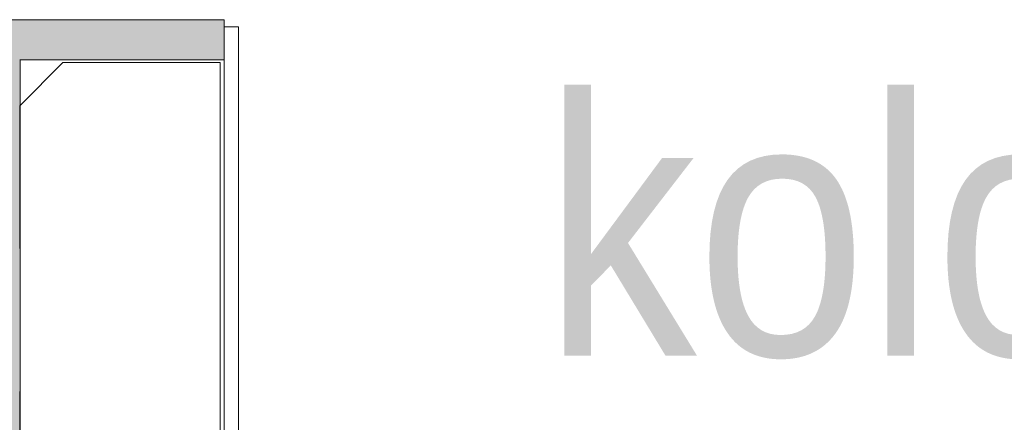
# Model space of a CAD drawing. Header units: millimetres. Extents: x -923 to -82, y -1402 to -808.
# Tile 21 of 109: x -689.25 to -682.36, y -1253.02 to -1250.21. Entities that reach past the tile are written whole.
import ezdxf

# ---------------------------------------------------------------- set-up
doc = ezdxf.new("R2010")
doc.units = ezdxf.units.MM
doc.linetypes.add('XKITLINE00', pattern=[0])
doc.linetypes.add('XKITLINE01', pattern=[4, 1, -1, 1, -1])
doc.layers.add('Onderdeel', color=2, linetype='Continuous', lineweight=0)
doc.layers.add('Onderdeel label', color=2, linetype='Continuous', lineweight=0)
doc.styles.add('ARIAL', font='arial.ttf')

msp = doc.modelspace()

# ---------------------------------------------------------------- hatches: boundary and pattern name
at = {"layer": 'Onderdeel'}
msp.add_hatch(color=256, dxfattribs=at).paths.add_polyline_path([(-689.3877, -1250.4864), (-690.8152, -1250.4864), (-690.8152, -1250.2064), (-687.8152, -1250.2064), (-687.8152, -1250.4864), (-689.2427, -1250.4864), (-689.2427, -1257.4264), (-687.8152, -1257.4264), (-687.8152, -1257.7064), (-690.8152, -1257.7064), (-690.8152, -1257.4264), (-689.3877, -1257.4264)], flags=17)

# ---------------------------------------------------------------- linework, layer by layer
at = {"layer": 'Onderdeel', "linetype": 'XKITLINE00', "lineweight": 0}
for p, q in [((-690.8152, -1250.2064), (-687.8152, -1250.2064)), ((-687.8152, -1250.2064), (-687.8152, -1250.4864)), ((-687.8152, -1250.2564), (-687.7155, -1250.2564)), ((-687.7155, -1250.2564), (-687.7155, -1255.3214)), ((-687.7155, -1250.2564), (-687.7155, -1250.2564)), ((-689.2427, -1250.4864), (-687.8152, -1250.4864)), ((-689.2427, -1250.4864), (-689.2427, -1257.4264)), ((-687.8161, -1250.4864), (-687.8161, -1255.7989)), ((-687.816, -1250.4864), (-687.816, -1255.3214)), ((-687.8155, -1250.4864), (-687.8155, -1255.3214)), ((-688.943, -1250.5064), (-689.2427, -1250.8061)), ((-688.9435, -1250.5064), (-689.2427, -1250.8056)), ((-688.943, -1250.5064), (-688.9435, -1250.5064)), ((-688.9435, -1250.5064), (-688.9435, -1250.5064)), ((-688.943, -1250.5064), (-687.843, -1250.5064)), ((-687.843, -1250.5064), (-687.843, -1256.0864))]:
    msp.add_line(p, q, dxfattribs=at)
at = {"layer": 'Onderdeel', "linetype": 'XKITLINE01', "lineweight": 0}
for p, q in [((-687.7161, -1250.2564), (-687.8161, -1250.2564)), ((-687.8161, -1250.2564), (-687.8161, -1250.4864)), ((-687.816, -1257.6564), (-687.816, -1250.2564)), ((-687.816, -1250.2564), (-687.716, -1250.2564)), ((-687.816, -1250.2564), (-687.816, -1250.4864)), ((-687.8155, -1257.6564), (-687.8155, -1250.2564)), ((-687.8155, -1250.2564), (-687.8152, -1250.2564)), ((-687.8155, -1250.2564), (-687.8155, -1250.4864)), ((-687.8155, -1250.2564), (-687.8155, -1250.2564)), ((-687.7161, -1257.6564), (-687.7161, -1250.2564)), ((-687.716, -1250.2564), (-687.716, -1257.6564)), ((-687.716, -1250.2564), (-687.716, -1257.6564)), ((-687.7155, -1250.2564), (-687.7155, -1257.6564)), ((-689.2436, -1250.4864), (-689.2427, -1250.4864)), ((-687.8152, -1250.4864), (-687.8161, -1250.4864)), ((-688.9435, -1250.5064), (-688.9435, -1250.5064)), ((-688.9435, -1250.5064), (-687.8435, -1250.5064)), ((-688.943, -1250.5064), (-688.943, -1250.5064)), ((-687.8435, -1257.4064), (-687.8435, -1250.5064)), ((-687.8435, -1250.5064), (-687.8435, -1257.4064)), ((-687.843, -1250.5064), (-687.843, -1257.4064)), ((-689.2435, -1250.8064), (-689.2427, -1250.8056)), ((-689.2435, -1250.8064), (-689.2427, -1250.8056)), ((-689.2435, -1250.8064), (-689.2435, -1257.1064)), ((-689.2435, -1250.8064), (-689.2435, -1250.8064)), ((-689.2435, -1250.8064), (-689.2435, -1257.1064)), ((-689.243, -1250.8064), (-689.2427, -1250.8061)), ((-689.243, -1250.8064), (-689.2427, -1250.8061)), ((-689.243, -1250.8064), (-689.243, -1257.1064)), ((-689.243, -1250.8064), (-689.243, -1250.8064)), ((-689.243, -1250.8064), (-689.243, -1257.1064))]:
    msp.add_line(p, q, dxfattribs=at)

# ---------------------------------------------------------------- texts
at = {"layer": 'Onderdeel label', "style": 'ARIAL', "width": 0.85}
msp.add_text('kolom', height=1.8, dxfattribs=at).set_placement((-685.5834, -1252.5564))

doc.saveas('drawing.dxf')
